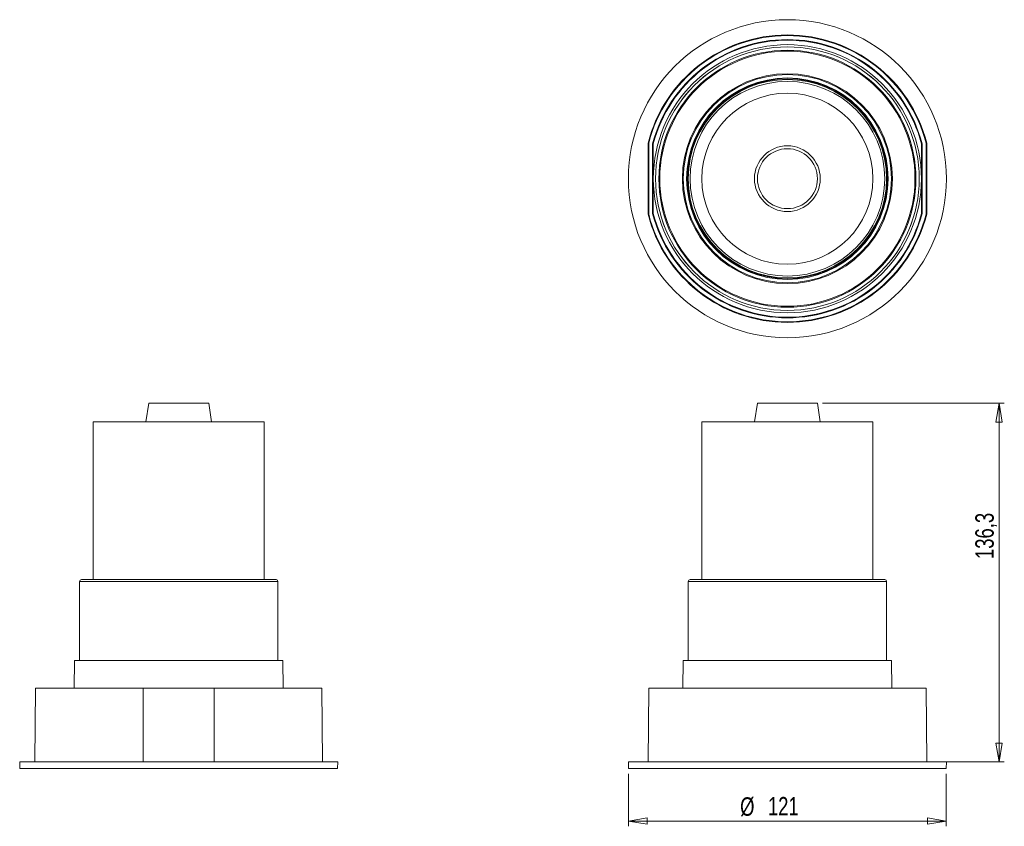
# Model space of a CAD drawing. Header units: millimetres. Extents: x 90 to 277, y 80 to 234.
import ezdxf

# ---------------------------------------------------------------- set-up
doc = ezdxf.new("R2010")
doc.units = ezdxf.units.MM
doc.styles.add('SLDTEXTSTYLE0', font='TXT', dxfattribs={"width": 0.75})
doc.dimstyles.new('SLDDIMSTYLE0', dxfattribs={"dimtxt": 3.5, "dimasz": 3.556, "dimexe": 0, "dimexo": 0.0625, "dimgap": 0.875, "dimtad": 1, "dimdec": 0, "dimlfac": 2, "dimrnd": 1e-09, "dimzin": 12, "dimdsep": 46, "dimtxsty": 'SLDTEXTSTYLE0', "dimblk1": 'CLOSED', "dimblk2": 'CLOSED', "dimsah": 1, "dimcen": 0.09, "dimadec": 0, "dimazin": 3, "dimtfac": 1, "dimtdec": 0, "dimtofl": 0, "dimtmove": 0, "dimatfit": 3, "dimldrblk": 'CLOSED', "dimfxl": 0, "dimfrac": 2, "dimtolj": 1, "dimtzin": 12, "dimarcsym": 0})
doc.dimstyles.new('SLDDIMSTYLE1', dxfattribs={"dimtxt": 3.5, "dimasz": 3.556, "dimexe": 0, "dimexo": 0.0625, "dimgap": 0.875, "dimtad": 1, "dimdec": 1, "dimlfac": 2, "dimrnd": 1e-09, "dimzin": 12, "dimdsep": 46, "dimtxsty": 'SLDTEXTSTYLE0', "dimblk1": 'CLOSED', "dimblk2": 'CLOSED', "dimsah": 1, "dimcen": 0.09, "dimadec": 0, "dimazin": 3, "dimtfac": 1, "dimtdec": 1, "dimtofl": 0, "dimtmove": 0, "dimatfit": 3, "dimldrblk": 'CLOSED', "dimfxl": 0, "dimfrac": 2, "dimtolj": 1, "dimtzin": 12, "dimarcsym": 0})

# ---------------------------------------------------------------- blocks, each defined once
blk = doc.blocks.new('_CLOSED')
at = {"color": 0, "linetype": 'ByBlock', "lineweight": -2}
for p, q in [((-1, 0.166667), (0, 0)), ((-1, 0.166667), (-1, -0.166667)), ((0, 0), (-1, -0.166667)), ((0, 0), (-1, 0))]:
    blk.add_line(p, q, dxfattribs=at)
blk = doc.blocks.new('_D')
at = {"color": 7, "linetype": 'Continuous', "lineweight": 0}
for p, q in [((205.58, 90.24), (205.58, 80.24)), ((265.98, 90.24), (265.98, 80.24)), ((265.98, 81.24), (205.58, 81.24))]:
    blk.add_line(p, q, dxfattribs=at)
at = {"color": 7, "linetype": 'Continuous', "lineweight": 0, "xscale": 3.556, "yscale": 3.556, "rotation": 180.0000000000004}
blk.add_blockref('_CLOSED', (205.58, 81.24), dxfattribs=at)
at = {"color": 7, "linetype": 'Continuous', "lineweight": 0, "xscale": 3.556, "yscale": 3.556}
blk.add_blockref('_CLOSED', (265.98, 81.24), dxfattribs=at)
at = {"color": 7, "linetype": 'Continuous', "lineweight": 0, "char_height": 3.5, "attachment_point": 1, "style": 'SLDTEXTSTYLE0'}
for s, insert in [('%%c', (226.8, 85.75)), ('121', (232.08, 85.81))]:
    blk.add_mtext(s, dxfattribs=dict(at, insert=insert))
blk = doc.blocks.new('_D_1')
at = {"color": 7, "linetype": 'Continuous', "lineweight": 0}
for p, q in [((242.48, 160.64), (277, 160.64)), ((276, 160.64), (276, 92.49)), ((263.26, 92.49), (277, 92.49))]:
    blk.add_line(p, q, dxfattribs=at)
at = {"color": 7, "linetype": 'Continuous', "lineweight": 0, "xscale": 3.556, "yscale": 3.556}
for p, rotation in [((276, 160.64), 90.0000000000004), ((276, 92.49), 270.0000000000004)]:
    blk.add_blockref('_CLOSED', p, dxfattribs=dict(at, rotation=rotation))
at = {"color": 7, "linetype": 'Continuous', "lineweight": 0, "insert": (271.49, 131.04), "char_height": 3.5, "attachment_point": 1, "rotation": 90, "style": 'SLDTEXTSTYLE0'}
blk.add_mtext('136,3', dxfattribs=at)

msp = doc.modelspace()

# ---------------------------------------------------------------- linework, layer by layer
at = {"color": 7, "linetype": 'Continuous', "lineweight": 15}
for p, q in [((209.426, 210.073), (209.304, 210.088)), ((209.304, 210.088), (209.304, 196.588)), ((209.426, 210.073), (209.426, 196.604)), ((210.182, 209.977), (210.182, 196.699)), ((210.182, 209.977), (210.304, 209.961)), ((210.304, 209.961), (210.304, 203.338)), ((261.382, 209.977), (261.26, 209.961)), ((261.26, 203.338), (261.26, 209.961)), ((261.382, 196.699), (261.382, 209.977)), ((262.138, 210.073), (262.26, 210.088)), ((262.138, 196.604), (262.138, 210.073)), ((262.26, 196.588), (262.26, 210.088)), ((210.304, 203.338), (210.304, 196.715)), ((261.26, 196.715), (261.26, 203.338)), ((209.426, 196.604), (209.304, 196.588)), ((210.182, 196.699), (210.304, 196.715)), ((261.382, 196.699), (261.26, 196.715)), ((262.138, 196.604), (262.26, 196.588)), ((114.425, 160.641), (113.871, 157.141)), ((114.425, 160.641), (125.816, 160.641)), ((126.371, 157.141), (125.816, 160.641)), ((230.086, 160.641), (229.532, 157.141)), ((230.086, 160.641), (235.782, 160.641)), ((235.782, 160.641), (241.478, 160.641)), ((242.032, 157.141), (241.478, 160.641)), ((103.871, 157.141), (103.871, 127.141)), ((103.871, 157.141), (136.371, 157.141)), ((136.371, 127.141), (136.371, 157.141)), ((219.532, 157.141), (219.532, 127.141)), ((219.532, 157.141), (235.782, 157.141)), ((235.782, 157.141), (252.032, 157.141)), ((252.032, 127.141), (252.032, 157.141)), ((101.271, 126.791), (101.271, 111.741)), ((101.621, 127.141), (138.621, 127.141)), ((138.971, 111.741), (138.971, 126.791)), ((216.932, 126.791), (216.932, 111.741)), ((217.282, 127.141), (235.782, 127.141)), ((235.782, 127.141), (254.282, 127.141)), ((254.632, 111.741), (254.632, 126.791)), ((100.339, 111.741), (100.248, 106.491)), ((120.372, 111.741), (100.339, 111.741)), ((139.902, 111.741), (120.372, 111.741)), ((139.994, 106.491), (139.902, 111.741)), ((216.001, 111.741), (215.909, 106.491)), ((216.002, 111.741), (216.001, 111.741)), ((255.563, 111.741), (216.002, 111.741)), ((255.655, 106.491), (255.563, 111.741)), ((92.918, 106.491), (92.796, 92.491)), ((92.918, 106.491), (113.386, 106.491)), ((113.386, 106.491), (113.371, 92.491)), ((113.386, 106.491), (126.855, 106.491)), ((126.855, 106.491), (126.871, 92.491)), ((126.855, 106.491), (147.323, 106.491)), ((147.446, 92.491), (147.323, 106.491)), ((209.426, 106.491), (209.304, 92.491)), ((209.426, 106.491), (262.138, 106.491)), ((262.138, 106.491), (262.26, 92.491)), ((89.899, 92.491), (89.921, 91.241)), ((89.899, 92.491), (150.342, 92.491)), ((150.321, 91.241), (150.342, 92.491)), ((205.56, 92.491), (205.582, 91.241)), ((205.56, 92.491), (235.782, 92.491)), ((235.782, 92.491), (266.004, 92.491)), ((265.982, 91.241), (266.004, 92.491)), ((89.921, 91.241), (150.321, 91.241)), ((205.582, 91.241), (235.782, 91.241)), ((235.782, 91.241), (265.982, 91.241))]:
    msp.add_line(p, q, dxfattribs=at)
at = {"color": 8, "linetype": 'Continuous', "lineweight": 15}
for p, q in [((138.971, 126.791), (101.271, 126.791)), ((235.782, 126.791), (216.932, 126.791)), ((254.632, 126.791), (235.782, 126.791))]:
    msp.add_line(p, q, dxfattribs=at)
at = {"color": 7, "linetype": 'Continuous', "lineweight": 15}
for radius in [30.222, 25.05, 25.048, 24.423, 24.25, 19.95, 19.781, 19.146, 19, 18.85, 18.5, 16.25, 6.25, 5.696]:
    msp.add_circle((235.782, 203.338), radius, dxfattribs=at)
for centre, radius, start, end in [((235.782, 203.338), 27.325, 14.30147, 165.69853), ((235.782, 203.338), 27.203, 14.33372, 165.66628), ((235.782, 203.338), 26.447, 14.53814, 165.46186), ((235.782, 203.338), 26.325, 14.57202, 165.42798), ((235.782, 203.338), 25.478, 0, 180), ((235.782, 203.338), 25.478, 180, 0), ((235.782, 203.338), 27.325, 194.30147, 345.69853), ((235.782, 203.338), 27.203, 194.33372, 345.66628), ((235.782, 203.338), 26.447, 194.53814, 345.46186), ((235.782, 203.338), 26.325, 194.57202, 345.42798), ((101.621, 126.791), 0.35, 90, 180), ((138.621, 126.791), 0.35, 0, 90), ((217.282, 126.791), 0.35, 90, 180), ((254.282, 126.791), 0.35, 0, 90)]:
    msp.add_arc(centre, radius, start, end, dxfattribs=at)

# ---------------------------------------------------------------- dimensions: what is measured, and where the dimension line sits
at = {"color": 7, "linetype": 'Continuous', "lineweight": 0}
dim = msp.add_linear_dim(base=(276.004, 92.491), p1=(241.478, 160.641), p2=(262.26, 92.491), angle=90, dimstyle='SLDDIMSTYLE1', dxfattribs=at)
dim.commit()
dim.dimension.update_dxf_attribs({"geometry": '_D_1', "text_midpoint": (276.004, 136.859), "dimtype": 160})
dim = msp.add_linear_dim(base=(205.582, 81.241), p1=(265.982, 91.241), p2=(205.582, 91.241), text='%%c<>', dimstyle='SLDDIMSTYLE0', dxfattribs=at)
dim.commit()
dim.dimension.update_dxf_attribs({"geometry": '_D', "text_midpoint": (233.318, 81.241), "dimtype": 160})

doc.saveas('drawing.dxf')
